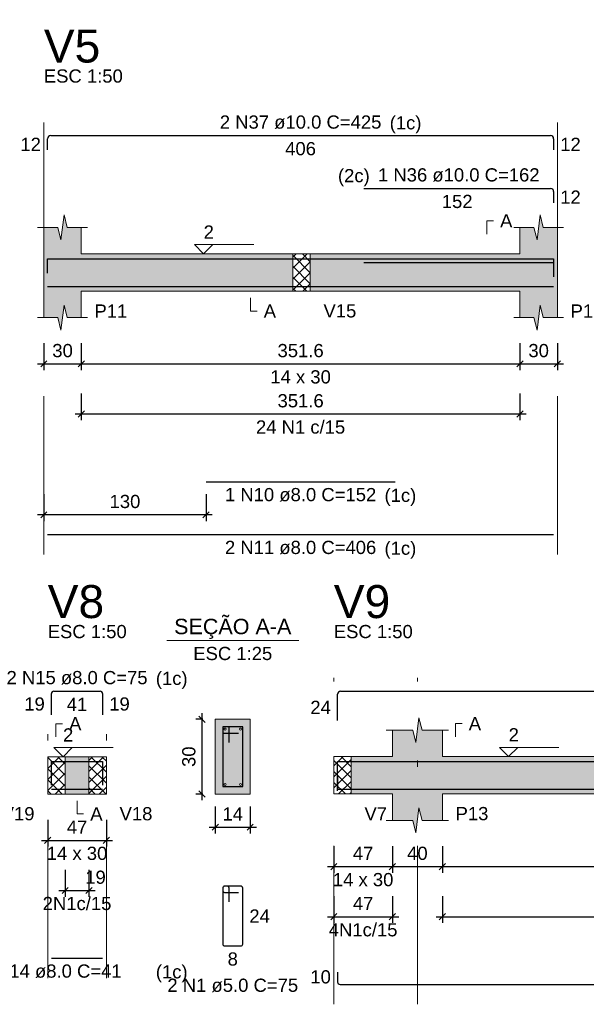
# Model space of a CAD drawing. Header units: millimetres. Extents: x 1852 to 2571, y -668 to -390.
# Tile 66 of 84: x 2421 to 2430, y -441 to -425. Entities that reach past the tile are written whole.
import ezdxf

# ---------------------------------------------------------------- set-up
doc = ezdxf.new("R2010")
doc.units = ezdxf.units.MM
doc.linetypes.add('DASHDOT', pattern=[25.4, 12.7, -6.35, 0, -6.35])
for name, color, linetype, lineweight in [('Descrição da armadura', 7, 'Continuous', 5), ('DT-Barras na forma', 1, 'Continuous', 30), ('DT-Barras no corte', 5, 'Continuous', 5), ('DT-Barras rebatidas', 1, 'Continuous', 30), ('DT-Cotas', 9, 'Continuous', 5), ('DT-Forma', 5, 'Continuous', 5), ('DT-Hachura forma vigas', 252, 'Continuous', 5), ('DT-Hachura intersecção vigas', 9, 'Continuous', 5), ('DT-Hachura seção vigas', 252, 'Continuous', 5), ('DT-Pontilhado', 9, 'DASHDOT', 5), ('DT-Textos', 7, 'Continuous', 5), ('DT-Título', 250, 'Continuous', 20), ('Textos armaduras', 7, 'Continuous', 5)]:
    doc.layers.add(name, color=color, linetype=linetype, lineweight=lineweight)
doc.styles.add('ARIAL', font='arial.ttf')
doc.styles.get("Standard").update_dxf_attribs({"font": 'arial.ttf'})
doc.dimstyles.new('UM_25.000000', dxfattribs={"dimtxt": 0.18, "dimasz": 0.1, "dimexe": 0.1, "dimexo": 0.2, "dimgap": 0, "dimtad": 1, "dimtih": 1, "dimtoh": 1, "dimdec": 1, "dimlfac": 25, "dimzin": 0, "dimdsep": 46, "dimtxsty": 'Standard', "dimcen": 0.09, "dimdle": 0.1, "dimadec": 1, "dimazin": 2, "dimtfac": 1, "dimtdec": 4, "dimtofl": 0, "dimtmove": 0, "dimatfit": 3, "dimfxl": 1, "dimtolj": 1, "dimarcsym": 0})
doc.dimstyles.new('UM_50.000000', dxfattribs={"dimtxt": 0.18, "dimasz": 0.1, "dimexe": 0.1, "dimexo": 0.2, "dimgap": 0, "dimtad": 1, "dimtih": 1, "dimtoh": 1, "dimdec": 1, "dimlfac": 50, "dimzin": 0, "dimdsep": 46, "dimtxsty": 'Standard', "dimcen": 0.09, "dimdle": 0.1, "dimadec": 1, "dimazin": 2, "dimtfac": 1, "dimtdec": 4, "dimtofl": 0, "dimtmove": 0, "dimatfit": 3, "dimfxl": 1, "dimtolj": 1, "dimarcsym": 0})
pattern_1 = [(45, (2369.06312, -483.47746), (-0.08838835, 0.08838835), []), (135, (2369.06312, -483.47746), (-0.08838835, -0.08838835), [])]

# ---------------------------------------------------------------- blocks, each defined once
blk = doc.blocks.new('_Oblique')
at = {"color": 0, "linetype": 'ByBlock', "lineweight": -2}
blk.add_line((-0.5, -0.5), (0.5, 0.5), dxfattribs=at)
blk = doc.blocks.new('*D211')
at = {"layer": 'DT-Cotas', "color": 0, "lineweight": -2, "transparency": 16777216}
for p, q in [((2421.24, -430.604), (2421.24, -431.034)), ((2421.84, -430.604), (2421.84, -431.034)), ((2421.14, -430.934), (2421.94, -430.934))]:
    blk.add_line(p, q, dxfattribs=at)
at = {"layer": 'DT-Cotas', "color": 0, "lineweight": -2, "transparency": 16777216, "xscale": 0.1, "yscale": 0.1, "zscale": 0.1, "rotation": 180}
blk.add_blockref('_Oblique', (2421.24, -430.934), dxfattribs=at)
at = {"layer": 'DT-Cotas', "color": 0, "lineweight": -2, "transparency": 16777216, "xscale": 0.1, "yscale": 0.1, "zscale": 0.1}
blk.add_blockref('_Oblique', (2421.84, -430.934), dxfattribs=at)
at = {"layer": 'DT-Cotas', "color": 7, "transparency": 16777216, "insert": (2421.54, -430.722), "char_height": 0.2118, "attachment_point": 5, "rotation": 0.0057, "style": 'ARIAL'}
blk.add_mtext('\\A1;30', dxfattribs=at)
blk = doc.blocks.new('*D212')
at = {"layer": 'DT-Cotas', "color": 0, "lineweight": -2, "transparency": 16777216}
for p, q in [((2421.84, -430.604), (2421.84, -431.034)), ((2428.872, -430.604), (2428.872, -431.034)), ((2421.74, -430.934), (2428.972, -430.934))]:
    blk.add_line(p, q, dxfattribs=at)
at = {"layer": 'DT-Cotas', "color": 0, "lineweight": -2, "transparency": 16777216, "xscale": 0.1, "yscale": 0.1, "zscale": 0.1, "rotation": 180}
blk.add_blockref('_Oblique', (2421.84, -430.934), dxfattribs=at)
at = {"layer": 'DT-Cotas', "color": 0, "lineweight": -2, "transparency": 16777216, "xscale": 0.1, "yscale": 0.1, "zscale": 0.1}
blk.add_blockref('_Oblique', (2428.872, -430.934), dxfattribs=at)
at = {"layer": 'DT-Cotas', "color": 7, "transparency": 16777216, "insert": (2425.356, -430.722), "char_height": 0.2118, "attachment_point": 5, "rotation": 0.0057, "style": 'ARIAL'}
blk.add_mtext('\\A1;351.6', dxfattribs=at)
blk = doc.blocks.new('*D213')
at = {"layer": 'DT-Cotas', "color": 0, "lineweight": -2, "transparency": 16777216}
for p, q in [((2428.872, -430.604), (2428.872, -431.034)), ((2429.472, -430.604), (2429.472, -431.034)), ((2428.772, -430.934), (2429.572, -430.934))]:
    blk.add_line(p, q, dxfattribs=at)
at = {"layer": 'DT-Cotas', "color": 0, "lineweight": -2, "transparency": 16777216, "xscale": 0.1, "yscale": 0.1, "zscale": 0.1, "rotation": 180}
blk.add_blockref('_Oblique', (2428.872, -430.934), dxfattribs=at)
at = {"layer": 'DT-Cotas', "color": 0, "lineweight": -2, "transparency": 16777216, "xscale": 0.1, "yscale": 0.1, "zscale": 0.1}
blk.add_blockref('_Oblique', (2429.472, -430.934), dxfattribs=at)
at = {"layer": 'DT-Cotas', "color": 7, "transparency": 16777216, "insert": (2429.172, -430.722), "char_height": 0.2118, "attachment_point": 5, "rotation": 0.0057, "style": 'ARIAL'}
blk.add_mtext('\\A1;30', dxfattribs=at)
blk = doc.blocks.new('*D214')
at = {"layer": 'DT-Cotas', "color": 0, "lineweight": -2, "transparency": 16777216}
for p, q in [((2421.84, -431.409), (2421.84, -431.838)), ((2428.872, -431.409), (2428.872, -431.838)), ((2421.74, -431.738), (2428.972, -431.738))]:
    blk.add_line(p, q, dxfattribs=at)
at = {"layer": 'DT-Cotas', "color": 0, "lineweight": -2, "transparency": 16777216, "xscale": 0.1, "yscale": 0.1, "zscale": 0.1, "rotation": 180}
blk.add_blockref('_Oblique', (2421.84, -431.738), dxfattribs=at)
at = {"layer": 'DT-Cotas', "color": 0, "lineweight": -2, "transparency": 16777216, "xscale": 0.1, "yscale": 0.1, "zscale": 0.1}
blk.add_blockref('_Oblique', (2428.872, -431.738), dxfattribs=at)
at = {"layer": 'DT-Cotas', "color": 7, "transparency": 16777216, "insert": (2425.356, -431.527), "char_height": 0.2118, "attachment_point": 5, "rotation": 0.0057, "style": 'ARIAL'}
blk.add_mtext('\\A1;351.6', dxfattribs=at)
blk = doc.blocks.new('*D215')
at = {"layer": 'DT-Cotas', "color": 0, "lineweight": -2, "transparency": 16777216}
for p, q in [((2421.24, -433.025), (2421.24, -433.455)), ((2423.84, -433.025), (2423.84, -433.455)), ((2423.94, -433.355), (2421.14, -433.355))]:
    blk.add_line(p, q, dxfattribs=at)
at = {"layer": 'DT-Cotas', "color": 0, "lineweight": -2, "transparency": 16777216, "xscale": 0.1, "yscale": 0.1, "zscale": 0.1, "rotation": 180}
blk.add_blockref('_Oblique', (2421.24, -433.355), dxfattribs=at)
at = {"layer": 'DT-Cotas', "color": 0, "lineweight": -2, "transparency": 16777216, "xscale": 0.1, "yscale": 0.1, "zscale": 0.1}
blk.add_blockref('_Oblique', (2423.84, -433.355), dxfattribs=at)
at = {"layer": 'DT-Cotas', "color": 7, "transparency": 16777216, "insert": (2422.54, -433.143), "char_height": 0.2118, "attachment_point": 5, "rotation": 0.0057, "style": 'ARIAL'}
blk.add_mtext('\\A1;130', dxfattribs=at)
blk = doc.blocks.new('*D112')
at = {"layer": 'DT-Cotas', "color": 0, "lineweight": -2, "transparency": 16777216}
for p, q in [((2421.302, -438.248), (2421.302, -438.678)), ((2422.242, -438.248), (2422.242, -438.678)), ((2421.202, -438.578), (2422.342, -438.578))]:
    blk.add_line(p, q, dxfattribs=at)
at = {"layer": 'DT-Cotas', "color": 0, "lineweight": -2, "transparency": 16777216, "xscale": 0.1, "yscale": 0.1, "zscale": 0.1, "rotation": 180}
blk.add_blockref('_Oblique', (2421.302, -438.578), dxfattribs=at)
at = {"layer": 'DT-Cotas', "color": 0, "lineweight": -2, "transparency": 16777216, "xscale": 0.1, "yscale": 0.1, "zscale": 0.1}
blk.add_blockref('_Oblique', (2422.242, -438.578), dxfattribs=at)
at = {"layer": 'DT-Cotas', "color": 7, "transparency": 16777216, "insert": (2421.772, -438.366), "char_height": 0.2118, "attachment_point": 5, "rotation": 0.0057, "style": 'ARIAL'}
blk.add_mtext('\\A1;47', dxfattribs=at)
blk = doc.blocks.new('*D113')
at = {"layer": 'DT-Cotas', "color": 0, "lineweight": -2, "transparency": 16777216}
for p, q in [((2421.582, -439.053), (2421.582, -439.482)), ((2421.962, -439.053), (2421.962, -439.482)), ((2421.482, -439.382), (2422.062, -439.382))]:
    blk.add_line(p, q, dxfattribs=at)
at = {"layer": 'DT-Cotas', "color": 0, "lineweight": -2, "transparency": 16777216, "xscale": 0.1, "yscale": 0.1, "zscale": 0.1, "rotation": 180}
blk.add_blockref('_Oblique', (2421.582, -439.382), dxfattribs=at)
at = {"layer": 'DT-Cotas', "color": 0, "lineweight": -2, "transparency": 16777216, "xscale": 0.1, "yscale": 0.1, "zscale": 0.1}
blk.add_blockref('_Oblique', (2421.962, -439.382), dxfattribs=at)
at = {"layer": 'DT-Cotas', "color": 7, "transparency": 16777216, "insert": (2422.068, -439.171), "char_height": 0.2118, "attachment_point": 5, "rotation": 0.0057, "style": 'ARIAL'}
blk.add_mtext('\\A1;19', dxfattribs=at)
blk = doc.blocks.new('*D120')
at = {"layer": 'DT-Cotas', "color": 0, "lineweight": -2, "transparency": 16777216}
for p, q in [((2423.777, -437.936), (2423.777, -436.536)), ((2423.788, -436.636), (2423.677, -436.636)), ((2423.788, -437.836), (2423.677, -437.836))]:
    blk.add_line(p, q, dxfattribs=at)
at = {"layer": 'DT-Cotas', "color": 0, "lineweight": -2, "transparency": 16777216, "xscale": 0.1, "yscale": 0.1, "zscale": 0.1}
for p, rotation in [((2423.777, -436.636), 90), ((2423.777, -437.836), 270)]:
    blk.add_blockref('_Oblique', p, dxfattribs=dict(at, rotation=rotation))
at = {"layer": 'DT-Cotas', "color": 7, "transparency": 16777216, "insert": (2423.565, -437.236), "char_height": 0.2118, "attachment_point": 5, "rotation": 90, "style": 'ARIAL'}
blk.add_mtext('\\A1;30', dxfattribs=at)
blk = doc.blocks.new('*D121')
at = {"layer": 'DT-Cotas', "color": 0, "lineweight": -2, "transparency": 16777216}
for p, q in [((2423.988, -438.036), (2423.988, -438.466)), ((2424.548, -438.036), (2424.548, -438.466)), ((2423.888, -438.366), (2424.648, -438.366))]:
    blk.add_line(p, q, dxfattribs=at)
at = {"layer": 'DT-Cotas', "color": 0, "lineweight": -2, "transparency": 16777216, "xscale": 0.1, "yscale": 0.1, "zscale": 0.1, "rotation": 180}
blk.add_blockref('_Oblique', (2423.988, -438.366), dxfattribs=at)
at = {"layer": 'DT-Cotas', "color": 0, "lineweight": -2, "transparency": 16777216, "xscale": 0.1, "yscale": 0.1, "zscale": 0.1}
blk.add_blockref('_Oblique', (2424.548, -438.366), dxfattribs=at)
at = {"layer": 'DT-Cotas', "color": 7, "transparency": 16777216, "insert": (2424.268, -438.154), "char_height": 0.2118, "attachment_point": 5, "rotation": 0.0057, "style": 'ARIAL'}
blk.add_mtext('\\A1;14', dxfattribs=at)
blk = doc.blocks.new('*D122')
at = {"layer": 'DT-Cotas', "color": 0, "lineweight": -2, "transparency": 16777216}
for p, q in [((2425.888, -438.67), (2425.888, -439.099)), ((2426.828, -438.67), (2426.828, -439.099)), ((2425.788, -438.999), (2426.928, -438.999))]:
    blk.add_line(p, q, dxfattribs=at)
at = {"layer": 'DT-Cotas', "color": 0, "lineweight": -2, "transparency": 16777216, "xscale": 0.1, "yscale": 0.1, "zscale": 0.1, "rotation": 180}
blk.add_blockref('_Oblique', (2425.888, -438.999), dxfattribs=at)
at = {"layer": 'DT-Cotas', "color": 0, "lineweight": -2, "transparency": 16777216, "xscale": 0.1, "yscale": 0.1, "zscale": 0.1}
blk.add_blockref('_Oblique', (2426.828, -438.999), dxfattribs=at)
at = {"layer": 'DT-Cotas', "color": 7, "transparency": 16777216, "insert": (2426.358, -438.787), "char_height": 0.2118, "attachment_point": 5, "rotation": 0.0057, "style": 'ARIAL'}
blk.add_mtext('\\A1;47', dxfattribs=at)
blk = doc.blocks.new('*D123')
at = {"layer": 'DT-Cotas', "color": 0, "lineweight": -2, "transparency": 16777216}
for p, q in [((2426.828, -438.67), (2426.828, -439.099)), ((2427.628, -438.67), (2427.628, -439.099)), ((2426.728, -438.999), (2427.728, -438.999))]:
    blk.add_line(p, q, dxfattribs=at)
at = {"layer": 'DT-Cotas', "color": 0, "lineweight": -2, "transparency": 16777216, "xscale": 0.1, "yscale": 0.1, "zscale": 0.1, "rotation": 180}
blk.add_blockref('_Oblique', (2426.828, -438.999), dxfattribs=at)
at = {"layer": 'DT-Cotas', "color": 0, "lineweight": -2, "transparency": 16777216, "xscale": 0.1, "yscale": 0.1, "zscale": 0.1}
blk.add_blockref('_Oblique', (2427.628, -438.999), dxfattribs=at)
at = {"layer": 'DT-Cotas', "color": 7, "transparency": 16777216, "insert": (2427.228, -438.787), "char_height": 0.2118, "attachment_point": 5, "rotation": 0.0057, "style": 'ARIAL'}
blk.add_mtext('\\A1;40', dxfattribs=at)
blk = doc.blocks.new('*D124')
at = {"layer": 'DT-Cotas', "color": 0, "lineweight": -2, "transparency": 16777216}
for p, q in [((2427.628, -438.67), (2427.628, -439.099)), ((2436.031, -438.67), (2436.031, -439.099)), ((2427.528, -438.999), (2436.131, -438.999))]:
    blk.add_line(p, q, dxfattribs=at)
at = {"layer": 'DT-Cotas', "color": 0, "lineweight": -2, "transparency": 16777216, "xscale": 0.1, "yscale": 0.1, "zscale": 0.1, "rotation": 180}
blk.add_blockref('_Oblique', (2427.628, -438.999), dxfattribs=at)
at = {"layer": 'DT-Cotas', "color": 0, "lineweight": -2, "transparency": 16777216, "xscale": 0.1, "yscale": 0.1, "zscale": 0.1}
blk.add_blockref('_Oblique', (2436.031, -438.999), dxfattribs=at)
at = {"layer": 'DT-Cotas', "color": 7, "transparency": 16777216, "insert": (2431.829, -438.787), "char_height": 0.2118, "attachment_point": 5, "rotation": 0.0057, "style": 'ARIAL'}
blk.add_mtext('\\A1;420.1', dxfattribs=at)
blk = doc.blocks.new('*D126')
at = {"layer": 'DT-Cotas', "color": 0, "lineweight": -2, "transparency": 16777216}
for p, q in [((2425.888, -439.474), (2425.888, -439.904)), ((2426.828, -439.474), (2426.828, -439.904)), ((2425.788, -439.804), (2426.928, -439.804))]:
    blk.add_line(p, q, dxfattribs=at)
at = {"layer": 'DT-Cotas', "color": 0, "lineweight": -2, "transparency": 16777216, "xscale": 0.1, "yscale": 0.1, "zscale": 0.1, "rotation": 180}
blk.add_blockref('_Oblique', (2425.888, -439.804), dxfattribs=at)
at = {"layer": 'DT-Cotas', "color": 0, "lineweight": -2, "transparency": 16777216, "xscale": 0.1, "yscale": 0.1, "zscale": 0.1}
blk.add_blockref('_Oblique', (2426.828, -439.804), dxfattribs=at)
at = {"layer": 'DT-Cotas', "color": 7, "transparency": 16777216, "insert": (2426.358, -439.592), "char_height": 0.2118, "attachment_point": 5, "rotation": 0.0057, "style": 'ARIAL'}
blk.add_mtext('\\A1;47', dxfattribs=at)
blk = doc.blocks.new('*D127')
at = {"layer": 'DT-Cotas', "color": 0, "lineweight": -2, "transparency": 16777216}
for p, q in [((2427.628, -439.474), (2427.628, -439.904)), ((2436.031, -439.474), (2436.031, -439.904)), ((2427.528, -439.804), (2436.131, -439.804))]:
    blk.add_line(p, q, dxfattribs=at)
at = {"layer": 'DT-Cotas', "color": 0, "lineweight": -2, "transparency": 16777216, "xscale": 0.1, "yscale": 0.1, "zscale": 0.1, "rotation": 180}
blk.add_blockref('_Oblique', (2427.628, -439.804), dxfattribs=at)
at = {"layer": 'DT-Cotas', "color": 0, "lineweight": -2, "transparency": 16777216, "xscale": 0.1, "yscale": 0.1, "zscale": 0.1}
blk.add_blockref('_Oblique', (2436.031, -439.804), dxfattribs=at)
at = {"layer": 'DT-Cotas', "color": 7, "transparency": 16777216, "insert": (2431.829, -439.592), "char_height": 0.2118, "attachment_point": 5, "rotation": 0.0057, "style": 'ARIAL'}
blk.add_mtext('\\A1;420.1', dxfattribs=at)

msp = doc.modelspace()

# ---------------------------------------------------------------- hatches: boundary and pattern name
at = {"layer": 'DT-Hachura forma vigas', "linetype": 'Continuous'}
for points in [[(2421.8397, -429.7687), (2425.2307, -429.7687), (2425.2307, -429.1687), (2421.8397, -429.1687), (2421.8397, -428.7451), (2421.6147, -428.7451), (2421.5647, -428.5451), (2421.5147, -428.9451), (2421.4647, -428.7451), (2421.2397, -428.7451), (2421.2397, -429.1687), (2421.2397, -429.7687), (2421.2397, -430.1923), (2421.4647, -430.1923), (2421.5147, -430.3923), (2421.5647, -429.9923), (2421.6147, -430.1923), (2421.8397, -430.1923), (2421.8397, -429.7687)], [(2429.4717, -430.1923), (2429.4717, -429.7687), (2429.4717, -429.1687), (2429.4717, -428.7451), (2429.2467, -428.7451), (2429.1967, -428.5451), (2429.1467, -428.9451), (2429.0967, -428.7451), (2428.8717, -428.7451), (2428.8717, -429.1687), (2425.5107, -429.1687), (2425.5107, -429.7687), (2428.8717, -429.7687), (2428.8717, -430.1923), (2429.0967, -430.1923), (2429.1467, -430.3923), (2429.1967, -429.9923), (2429.2467, -430.1923), (2429.4717, -430.1923)], [(2436.6306, -438.2578), (2436.6306, -437.8342), (2436.6306, -437.2342), (2436.6306, -436.8106), (2436.4056, -436.8106), (2436.3556, -436.6106), (2436.3056, -437.0106), (2436.2556, -436.8106), (2436.0306, -436.8106), (2436.0306, -437.2342), (2427.6282, -437.2342), (2427.6282, -436.8106), (2427.3032, -436.8106), (2427.2532, -436.6106), (2427.2032, -437.0106), (2427.1532, -436.8106), (2426.8282, -436.8106), (2426.8282, -437.2342), (2426.1678, -437.2342), (2426.1678, -437.8342), (2426.8282, -437.8342), (2426.8282, -438.2578), (2427.1532, -438.2578), (2427.2032, -438.4578), (2427.2532, -438.0578), (2427.3032, -438.2578), (2427.6282, -438.2578), (2427.6282, -437.8342), (2436.0306, -437.8342), (2436.0306, -438.2578), (2436.2556, -438.2578), (2436.3056, -438.4578), (2436.3556, -438.0578), (2436.4056, -438.2578), (2436.6306, -438.2578)], [(2421.5819, -437.8362), (2421.9621, -437.8362), (2421.9621, -437.2362), (2421.5819, -437.2362), (2421.5819, -437.8362)]]:
    msp.add_hatch(color=256, dxfattribs=at).paths.add_polyline_path(points)
at = {"layer": 'DT-Hachura intersecção vigas', "linetype": 'Continuous'}
h = msp.add_hatch(dxfattribs=at)
h.set_pattern_fill('ANSI37', color=256, style=0)
h.set_pattern_definition([(45, (2369.73792, -483.47746), (-0.08838835, 0.08838835), []), (135, (2369.73792, -483.47746), (-0.08838835, -0.08838835), [])])
h.paths.add_polyline_path([(2425.2307, -429.7687), (2425.5107, -429.7687), (2425.5107, -429.1687), (2425.2307, -429.1687), (2425.2307, -429.7687)])
h = msp.add_hatch(dxfattribs=at)
h.set_pattern_fill('ANSI37', color=256, style=0)
h.set_pattern_definition(pattern_1)
h.paths.add_polyline_path([(2421.3019, -437.8362), (2421.5819, -437.8362), (2421.5819, -437.2362), (2421.3019, -437.2362), (2421.3019, -437.8362)])
h = msp.add_hatch(dxfattribs=at)
h.set_pattern_fill('ANSI37', color=256, style=0)
h.set_pattern_definition(pattern_1)
h.paths.add_polyline_path([(2421.9621, -437.8362), (2422.2421, -437.8362), (2422.2421, -437.2362), (2421.9621, -437.2362), (2421.9621, -437.8362)])
h = msp.add_hatch(dxfattribs=at)
h.set_pattern_fill('ANSI37', color=256, style=0)
h.set_pattern_definition([(45, (2367.5947, -483.47746), (-0.08838835, 0.08838835), []), (135, (2367.5947, -483.47746), (-0.08838835, -0.08838835), [])])
h.paths.add_polyline_path([(2425.8878, -437.8342), (2426.1678, -437.8342), (2426.1678, -437.2342), (2425.8878, -437.2342), (2425.8878, -437.8342)])
at = {"layer": 'DT-Hachura seção vigas', "linetype": 'Continuous'}
msp.add_hatch(color=256, dxfattribs=at).paths.add_polyline_path([(2423.9884, -437.8362), (2423.9884, -437.8362), (2424.5484, -437.8362), (2424.5484, -436.6362), (2423.9884, -436.6362), (2423.9884, -437.8362)])

# ---------------------------------------------------------------- linework, layer by layer
at = {"layer": 'DT-Barras na forma'}
for p, q in [((2424.2084, -436.7562), (2424.1084, -436.7562)), ((2424.1084, -436.7562), (2424.1084, -437.7162)), ((2424.4284, -436.7562), (2424.1084, -436.7562)), ((2424.1084, -436.7562), (2424.1084, -436.8562)), ((2424.2084, -437.0062), (2424.2084, -436.7562)), ((2424.4284, -437.7162), (2424.4284, -436.7562)), ((2424.1084, -436.8562), (2424.3584, -436.8562)), ((2424.1084, -437.7162), (2424.4284, -437.7162))]:
    msp.add_line(p, q, dxfattribs=at)
for points in [[(2421.2997, -429.4787), (2421.2997, -429.2487), (2429.4117, -429.2487), (2429.4117, -429.4787)], [(2426.3717, -429.3087), (2429.4117, -429.3087), (2429.4117, -429.5387)], [(2421.2997, -429.6907), (2429.4117, -429.6907)], [(2423.8397, -429.6907), (2426.8717, -429.6907)], [(2421.3619, -437.6919), (2421.3619, -437.3142), (2422.1821, -437.3142), (2422.1821, -437.6919)], [(2425.9478, -437.7842), (2425.9478, -437.3142), (2436.5706, -437.3142), (2436.5706, -437.5442)], [(2425.9478, -437.5562), (2425.9478, -437.7562), (2436.5706, -437.7562)], [(2421.3619, -437.7582), (2422.1821, -437.7582)]]:
    msp.add_lwpolyline(points, dxfattribs=at)
at = {"layer": 'DT-Barras no corte'}
for centre in [(2424.1444, -436.7922), (2424.3924, -436.7922), (2424.1444, -437.6802), (2424.3924, -437.6802)]:
    msp.add_circle(centre, 0.016, dxfattribs=at)
at = {"layer": 'DT-Barras rebatidas'}
for p, q in [((2421.3497, -427.2719), (2429.3617, -427.2719)), ((2421.2997, -427.5019), (2421.2997, -427.3219)), ((2429.4117, -427.3219), (2429.4117, -427.5019)), ((2426.3717, -428.1191), (2429.3617, -428.1191)), ((2429.4117, -428.1691), (2429.4117, -428.3491)), ((2423.8397, -432.8253), (2426.8717, -432.8253)), ((2421.2997, -433.6725), (2429.4117, -433.6725)), ((2421.3619, -436.5623), (2421.3619, -436.2246)), ((2421.4019, -436.1846), (2422.1421, -436.1846)), ((2422.1821, -436.2246), (2422.1821, -436.5623)), ((2425.9478, -436.6546), (2425.9478, -436.2346)), ((2425.9978, -436.1846), (2436.5206, -436.1846)), ((2424.1084, -439.3429), (2424.1084, -440.2429)), ((2424.1084, -439.3429), (2424.1084, -439.3829)), ((2424.1784, -439.3129), (2424.1384, -439.3129)), ((2424.3984, -439.3129), (2424.1384, -439.3129)), ((2424.1384, -439.4129), (2424.3584, -439.4129)), ((2424.2084, -439.5629), (2424.2084, -439.3429)), ((2424.4284, -440.2429), (2424.4284, -439.3429)), ((2424.1384, -440.2729), (2424.3984, -440.2729)), ((2421.3619, -440.4692), (2422.1821, -440.4692)), ((2425.9478, -440.6908), (2425.9478, -440.8508)), ((2425.9878, -440.8908), (2436.5706, -440.8908))]:
    msp.add_line(p, q, dxfattribs=at)
for centre, radius, start, end in [((2421.3497, -427.3219), 0.05, 90, 180), ((2429.3617, -427.3219), 0.05, 0, 90), ((2429.3617, -428.1691), 0.05, 0, 90), ((2421.4019, -436.2246), 0.04, 90, 180), ((2422.1421, -436.2246), 0.04, 0, 90), ((2425.9978, -436.2346), 0.05, 90, 180), ((2424.1384, -439.3429), 0.03, 90, 180), ((2424.1384, -439.3429), 0.03, 90, 180), ((2424.1384, -439.3829), 0.03, 180, 270), ((2424.1784, -439.3429), 0.03, 0, 90), ((2424.3984, -439.3429), 0.03, 0, 90), ((2424.1384, -440.2429), 0.03, 180, 270), ((2424.3984, -440.2429), 0.03, 270, 0), ((2425.9878, -440.8508), 0.04, 180, 270)]:
    msp.add_arc(centre, radius, start, end, dxfattribs=at)
at = {"layer": 'DT-Forma'}
for p, q in [((2421.5147, -428.9451), (2421.5647, -428.5451)), ((2421.5647, -428.5451), (2421.6147, -428.7451)), ((2429.1467, -428.9451), (2429.1967, -428.5451)), ((2429.1967, -428.5451), (2429.2467, -428.7451)), ((2421.1397, -428.7451), (2421.4647, -428.7451)), ((2421.2397, -429.1687), (2421.2397, -428.7451)), ((2421.4647, -428.7451), (2421.5147, -428.9451)), ((2421.6147, -428.7451), (2421.9397, -428.7451)), ((2421.8397, -428.7451), (2421.8397, -429.1687)), ((2428.7717, -428.7451), (2429.0967, -428.7451)), ((2428.8717, -429.1687), (2428.8717, -428.7451)), ((2429.0967, -428.7451), (2429.1467, -428.9451)), ((2429.2467, -428.7451), (2429.5717, -428.7451)), ((2429.4717, -428.7451), (2429.4717, -429.1687)), ((2421.8397, -429.1687), (2425.2307, -429.1687)), ((2425.2307, -429.1687), (2425.5107, -429.1687)), ((2425.5107, -429.1687), (2428.8717, -429.1687)), ((2421.2397, -429.7687), (2421.2397, -430.1923)), ((2421.8397, -430.1923), (2421.8397, -429.7687)), ((2421.8397, -429.7687), (2425.2307, -429.7687)), ((2425.2307, -429.7687), (2425.5107, -429.7687)), ((2425.5107, -429.7687), (2428.8717, -429.7687)), ((2428.8717, -429.7687), (2428.8717, -430.1923)), ((2429.4717, -430.1923), (2429.4717, -429.7687)), ((2421.5147, -430.3923), (2421.5647, -429.9923)), ((2421.5647, -429.9923), (2421.6147, -430.1923)), ((2429.1467, -430.3923), (2429.1967, -429.9923)), ((2429.1967, -429.9923), (2429.2467, -430.1923)), ((2421.1397, -430.1923), (2421.4647, -430.1923)), ((2421.4647, -430.1923), (2421.5147, -430.3923)), ((2421.6147, -430.1923), (2421.9397, -430.1923)), ((2428.7717, -430.1923), (2429.0967, -430.1923)), ((2429.0967, -430.1923), (2429.1467, -430.3923)), ((2429.2467, -430.1923), (2429.5717, -430.1923)), ((2427.2032, -437.0106), (2427.2532, -436.6106)), ((2427.2532, -436.6106), (2427.3032, -436.8106)), ((2424.5484, -436.6362), (2423.9884, -436.6362)), ((2423.9884, -436.6362), (2423.9884, -436.6362)), ((2423.9884, -436.6362), (2423.9884, -437.8362)), ((2424.5484, -437.8362), (2424.5484, -436.6362)), ((2424.5484, -436.6362), (2424.5484, -436.6362)), ((2426.7282, -436.8106), (2427.1532, -436.8106)), ((2426.8282, -437.2342), (2426.8282, -436.8106)), ((2427.1532, -436.8106), (2427.2032, -437.0106)), ((2427.3032, -436.8106), (2427.7282, -436.8106)), ((2427.6282, -436.8106), (2427.6282, -437.2342)), ((2421.3019, -437.2362), (2421.5819, -437.2362)), ((2421.5819, -437.2362), (2421.9621, -437.2362)), ((2421.9621, -437.2362), (2422.2421, -437.2362)), ((2425.8878, -437.2342), (2426.1678, -437.2342)), ((2426.1678, -437.2342), (2426.8282, -437.2342)), ((2427.6282, -437.2342), (2436.0306, -437.2342)), ((2421.3019, -437.8362), (2421.5819, -437.8362)), ((2421.5819, -437.8362), (2421.9621, -437.8362)), ((2421.9621, -437.8362), (2422.2421, -437.8362)), ((2423.9884, -437.8362), (2424.5484, -437.8362)), ((2423.9884, -437.8362), (2423.9884, -437.8362)), ((2424.5484, -437.8362), (2424.5484, -437.8362)), ((2425.8878, -437.8342), (2426.1678, -437.8342)), ((2426.1678, -437.8342), (2426.8282, -437.8342)), ((2426.8282, -437.8342), (2426.8282, -438.2578)), ((2427.6282, -438.2578), (2427.6282, -437.8342)), ((2427.6282, -437.8342), (2436.0306, -437.8342)), ((2427.2032, -438.4578), (2427.2532, -438.0578)), ((2427.2532, -438.0578), (2427.3032, -438.2578)), ((2426.7282, -438.2578), (2427.1532, -438.2578)), ((2427.1532, -438.2578), (2427.2032, -438.4578)), ((2427.3032, -438.2578), (2427.7282, -438.2578))]:
    msp.add_line(p, q, dxfattribs=at)
at = {"layer": 'DT-Forma', "linetype": 'Continuous'}
for p, q in [((2421.2397, -429.7687), (2421.2397, -429.1687)), ((2429.4717, -429.1687), (2429.4717, -429.7687)), ((2421.3019, -437.8362), (2421.3019, -437.2362)), ((2422.2421, -437.2362), (2422.2421, -437.8362)), ((2425.8878, -437.8342), (2425.8878, -437.2342))]:
    msp.add_line(p, q, dxfattribs=at)
at = {"layer": 'DT-Pontilhado', "ltscale": 0.2}
for p, q in [((2421.2397, -433.9902), (2421.2397, -427.0601)), ((2429.4717, -433.9902), (2429.4717, -427.0601)), ((2425.2307, -429.1687), (2425.2307, -429.7687)), ((2425.5107, -429.1687), (2425.5107, -429.7687)), ((2421.3019, -440.7869), (2421.3019, -435.9728)), ((2422.2421, -440.7869), (2422.2421, -435.9728)), ((2425.8878, -441.2085), (2425.8878, -435.9728)), ((2427.2282, -441.2085), (2427.2282, -435.9728)), ((2421.5819, -437.2362), (2421.5819, -437.8362)), ((2421.9621, -437.2362), (2421.9621, -437.8362)), ((2426.1678, -437.2342), (2426.1678, -437.8342))]:
    msp.add_line(p, q, dxfattribs=at)
at = {"layer": 'DT-Textos'}
msp.add_line((2423.2094, -435.3713), (2425.3274, -435.3713), dxfattribs=at)
for points in [[(2428.3422, -428.851), (2428.3422, -428.6392), (2428.4481, -428.6392)], [(2423.9493, -429.0204), (2423.801, -429.1687), (2423.6527, -429.0204), (2424.6058, -429.0204)], [(2424.5525, -429.8746), (2424.5525, -430.0864), (2424.6584, -430.0864)], [(2421.4326, -436.9185), (2421.4326, -436.7067), (2421.5385, -436.7067)], [(2427.84, -436.9165), (2427.84, -436.7047), (2427.9459, -436.7047)], [(2421.696, -437.0879), (2421.5477, -437.2362), (2421.3995, -437.0879), (2422.3526, -437.0879)], [(2428.8386, -437.0859), (2428.6904, -437.2342), (2428.5421, -437.0859), (2429.4952, -437.0859)], [(2421.772, -437.9421), (2421.772, -438.1539), (2421.8779, -438.1539)]]:
    msp.add_lwpolyline(points, dxfattribs=at)

# ---------------------------------------------------------------- texts
at = {"layer": 'Descrição da armadura', "linetype": 'Continuous', "char_height": 0.2118, "attachment_point": 8, "line_spacing_factor": 0.798, "style": 'ARIAL'}
for s, insert, width in [('2 N37 ø10.0 C=425', (2425.3557, -427.166), 5.194653), ('1 N36 ø10.0 C=162', (2427.8917, -428.0132), 5.194653), ('24 N1 c/15', (2425.3557, -432.0561), 2.869342), ('1 N10 ø8.0 C=152', (2425.3557, -433.143), 4.8647), ('2 N11 ø8.0 C=406', (2425.3557, -433.9902), 4.8647), ('2 N15 ø8.0 C=75', (2421.772, -436.0787), 4.534748), ('2N1c/15', (2421.772, -439.7), 2.209726), ('4N1c/15', (2426.358, -440.1216), 2.209726), ('2 N14 ø8.0 C=41', (2421.3564, -440.7869), 4.534748), ('2 N1 ø5.0 C=75', (2424.2684, -441.0142), 4.204795)]:
    msp.add_mtext(s, dxfattribs=dict(at, insert=insert, width=width))
at = {"layer": 'DT-Textos', "line_spacing_factor": 0.798, "style": 'ARIAL'}
for s, insert, char_height, width, attachment_point in [('ESC 1:50', (2421.2397, -426.4247), 0.2118, 2.577929, 7), ('(1c)', (2426.7839, -427.2355), 0.2118, 1.03723, 7), ('(2c)', (2426.4639, -428.0835), 0.2118, 1.03723, 9), ('A', (2428.554, -428.7451), 0.2118, 0.401717, 7), ('2', (2423.801, -428.9251), 0.2118, 0.33496, 7), ('P11', (2422.0515, -430.1923), 0.2118, 1.071637, 7), ('A', (2424.7643, -430.1923), 0.2118, 0.401717, 7), ('V15', (2425.7225, -430.1923), 0.2118, 1.071637, 7), ('P12', (2429.6835, -430.1923), 0.2118, 1.071637, 7), ('14 x 30', (2425.3557, -431.2513), 0.2118, 1.975648, 8), ('(1c)', (2426.7009, -433.2125), 0.2118, 1.03723, 7), ('(1c)', (2426.7009, -434.0605), 0.2118, 1.03723, 7), ('SEÇÃO A-A', (2424.2681, -435.3465), 0.2471, 4.09988, 8), ('ESC 1:50', (2421.3019, -435.3374), 0.2118, 2.577929, 7), ('ESC 1:50', (2425.8878, -435.3374), 0.2118, 2.577929, 7), ('ESC 1:25', (2424.2684, -435.689), 0.2118, 2.577929, 8), ('(1c)', (2423.0351, -436.1485), 0.2118, 1.03723, 7), ('A', (2421.6444, -436.8126), 0.2118, 0.401717, 7), ('A', (2428.0518, -436.8106), 0.2118, 0.401717, 7), ('2', (2421.5477, -436.9926), 0.2118, 0.33496, 7), ('2', (2428.6904, -436.9906), 0.2118, 0.33496, 7), ('V19', (2421.0901, -438.2598), 0.2118, 1.071637, 9), ('A', (2421.9838, -438.2598), 0.2118, 0.401717, 7), ('V18', (2422.4539, -438.2598), 0.2118, 1.071637, 7), ('V7', (2426.3796, -438.2578), 0.2118, 0.736677, 7), ('P13', (2427.84, -438.2578), 0.2118, 1.071637, 7), ('14 x 30', (2421.772, -438.8952), 0.2118, 1.975648, 8), ('14 x 30', (2426.358, -439.3168), 0.2118, 1.975648, 8), ('(1c)', (2423.0351, -440.8565), 0.2118, 1.03723, 7)]:
    msp.add_mtext(s, dxfattribs=dict(at, insert=insert, char_height=char_height, width=width, attachment_point=attachment_point))
at = {"layer": 'DT-Título', "char_height": 0.5295, "width": 1.841693, "attachment_point": 7, "line_spacing_factor": 0.798, "style": 'ARIAL'}
for s, insert in [('V5', (2421.2397, -426.107)), ('V8', (2421.3019, -435.0197)), ('V9', (2425.8878, -435.0197))]:
    msp.add_mtext(s, dxfattribs=dict(at, insert=insert))
at = {"layer": 'Textos armaduras', "linetype": 'Continuous', "char_height": 0.2118, "attachment_point": 7, "line_spacing_factor": 0.798, "style": 'ARIAL'}
for s, insert, width in [('12', (2420.8638, -427.5178), 0.659905), ('12', (2429.5176, -427.5178), 0.659905), ('406', (2425.1082, -427.5896), 0.989858), ('12', (2429.5176, -428.365), 0.659905), ('152', (2427.6192, -428.4368), 0.989858), ('19', (2420.9261, -436.4993), 0.659905), ('41', (2421.607, -436.5023), 0.659905), ('19', (2422.288, -436.4993), 0.659905), ('24', (2425.512, -436.5505), 0.659905), ('24', (2424.5343, -439.8988), 0.659905), ('8', (2424.1859, -440.5906), 0.329953), ('10', (2425.512, -440.8767), 0.659905)]:
    msp.add_mtext(s, dxfattribs=dict(at, insert=insert, width=width))

# ---------------------------------------------------------------- dimensions: what is measured, and where the dimension line sits
at = {"layer": 'DT-Cotas'}
for base, p1, p2, dimstyle, override, picture, middle in [((2421.8397, -430.9336), (2421.2397, -430.4041), (2421.8397, -430.4041), 'UM_50.000000', {"dimtxt": 0.2118, "dimasz": 0.1, "dimexe": 0.1, "dimexo": 0.2, "dimtad": 1, "dimtih": 0, "dimtoh": 0, "dimdec": 1, "dimlfac": 50, "dimzin": 8, "dimtxsty": 'ARIAL', "dimblk": 'Oblique', "dimblk1": 'Oblique', "dimblk2": 'Oblique', "dimsah": 1, "dimdle": 0.1, "dimse1": 0, "dimse2": 0, "dimclrt": 7, "dimadec": 1, "dimazin": 3, "dimtmove": 2, "dimldrblk": 'Oblique'}, '*D211', (2421.5397, -430.7218)), ((2428.8717, -430.9336), (2421.8397, -430.4041), (2428.8717, -430.4041), 'UM_50.000000', {"dimtxt": 0.2118, "dimasz": 0.1, "dimexe": 0.1, "dimexo": 0.2, "dimtad": 1, "dimtih": 0, "dimtoh": 0, "dimdec": 1, "dimlfac": 50, "dimzin": 8, "dimtxsty": 'ARIAL', "dimblk": 'Oblique', "dimblk1": 'Oblique', "dimblk2": 'Oblique', "dimsah": 1, "dimdle": 0.1, "dimse1": 0, "dimse2": 0, "dimclrt": 7, "dimadec": 1, "dimazin": 3, "dimtmove": 2, "dimldrblk": 'Oblique'}, '*D212', (2425.3557, -430.7218)), ((2429.4717, -430.9336), (2428.8717, -430.4041), (2429.4717, -430.4041), 'UM_50.000000', {"dimtxt": 0.2118, "dimasz": 0.1, "dimexe": 0.1, "dimexo": 0.2, "dimtad": 1, "dimtih": 0, "dimtoh": 0, "dimdec": 1, "dimlfac": 50, "dimzin": 8, "dimtxsty": 'ARIAL', "dimblk": 'Oblique', "dimblk1": 'Oblique', "dimblk2": 'Oblique', "dimsah": 1, "dimdle": 0.1, "dimse1": 0, "dimse2": 0, "dimclrt": 7, "dimadec": 1, "dimazin": 3, "dimtmove": 2, "dimldrblk": 'Oblique'}, '*D213', (2429.1717, -430.7218)), ((2428.8717, -431.7384), (2421.8397, -431.2089), (2428.8717, -431.2089), 'UM_50.000000', {"dimtxt": 0.2118, "dimasz": 0.1, "dimexe": 0.1, "dimexo": 0.2, "dimtad": 1, "dimtih": 0, "dimtoh": 0, "dimdec": 1, "dimlfac": 50, "dimzin": 8, "dimtxsty": 'ARIAL', "dimblk": 'Oblique', "dimblk1": 'Oblique', "dimblk2": 'Oblique', "dimsah": 1, "dimdle": 0.1, "dimse1": 0, "dimse2": 0, "dimclrt": 7, "dimadec": 1, "dimazin": 3, "dimtmove": 2, "dimldrblk": 'Oblique'}, '*D214', (2425.3557, -431.5266)), ((2421.2397, -433.3548), (2423.8397, -432.8253), (2421.2397, -432.8253), 'UM_50.000000', {"dimtxt": 0.2118, "dimasz": 0.1, "dimexe": 0.1, "dimexo": 0.2, "dimtad": 1, "dimtih": 0, "dimtoh": 0, "dimdec": 1, "dimlfac": 50, "dimzin": 8, "dimtxsty": 'ARIAL', "dimblk": 'Oblique', "dimblk1": 'Oblique', "dimblk2": 'Oblique', "dimsah": 1, "dimdle": 0.1, "dimse1": 0, "dimse2": 0, "dimclrt": 7, "dimadec": 1, "dimazin": 3, "dimtmove": 2, "dimldrblk": 'Oblique'}, '*D215', (2422.5397, -433.143)), ((2424.5484, -438.3657), (2423.9884, -437.8362), (2424.5484, -437.8362), 'UM_25.000000', {"dimtxt": 0.2118, "dimasz": 0.1, "dimexe": 0.1, "dimexo": 0.2, "dimtad": 1, "dimtih": 0, "dimtoh": 0, "dimdec": 1, "dimlfac": 25, "dimzin": 8, "dimtxsty": 'ARIAL', "dimblk": 'Oblique', "dimblk1": 'Oblique', "dimblk2": 'Oblique', "dimsah": 1, "dimdle": 0.1, "dimse1": 0, "dimse2": 0, "dimclrt": 7, "dimadec": 1, "dimazin": 3, "dimtmove": 2, "dimldrblk": 'Oblique'}, '*D121', (2424.2684, -438.1539)), ((2422.2421, -438.5775), (2421.3019, -438.048), (2422.2421, -438.048), 'UM_50.000000', {"dimtxt": 0.2118, "dimasz": 0.1, "dimexe": 0.1, "dimexo": 0.2, "dimtad": 1, "dimtih": 0, "dimtoh": 0, "dimdec": 1, "dimlfac": 50, "dimzin": 8, "dimtxsty": 'ARIAL', "dimblk": 'Oblique', "dimblk1": 'Oblique', "dimblk2": 'Oblique', "dimsah": 1, "dimdle": 0.1, "dimse1": 0, "dimse2": 0, "dimclrt": 7, "dimadec": 1, "dimazin": 3, "dimtmove": 2, "dimldrblk": 'Oblique'}, '*D112', (2421.772, -438.3657)), ((2426.8282, -438.9991), (2425.8878, -438.4696), (2426.8282, -438.4696), 'UM_50.000000', {"dimtxt": 0.2118, "dimasz": 0.1, "dimexe": 0.1, "dimexo": 0.2, "dimtad": 1, "dimtih": 0, "dimtoh": 0, "dimdec": 1, "dimlfac": 50, "dimzin": 8, "dimtxsty": 'ARIAL', "dimblk": 'Oblique', "dimblk1": 'Oblique', "dimblk2": 'Oblique', "dimsah": 1, "dimdle": 0.1, "dimse1": 0, "dimse2": 0, "dimclrt": 7, "dimadec": 1, "dimazin": 3, "dimtmove": 2, "dimldrblk": 'Oblique'}, '*D122', (2426.358, -438.7873)), ((2427.6282, -438.9991), (2426.8282, -438.4696), (2427.6282, -438.4696), 'UM_50.000000', {"dimtxt": 0.2118, "dimasz": 0.1, "dimexe": 0.1, "dimexo": 0.2, "dimtad": 1, "dimtih": 0, "dimtoh": 0, "dimdec": 1, "dimlfac": 50, "dimzin": 8, "dimtxsty": 'ARIAL', "dimblk": 'Oblique', "dimblk1": 'Oblique', "dimblk2": 'Oblique', "dimsah": 1, "dimdle": 0.1, "dimse1": 0, "dimse2": 0, "dimclrt": 7, "dimadec": 1, "dimazin": 3, "dimtmove": 2, "dimldrblk": 'Oblique'}, '*D123', (2427.2282, -438.7873)), ((2436.0306, -438.9991), (2427.6282, -438.4696), (2436.0306, -438.4696), 'UM_50.000000', {"dimtxt": 0.2118, "dimasz": 0.1, "dimexe": 0.1, "dimexo": 0.2, "dimtad": 1, "dimtih": 0, "dimtoh": 0, "dimdec": 1, "dimlfac": 50, "dimzin": 8, "dimtxsty": 'ARIAL', "dimblk": 'Oblique', "dimblk1": 'Oblique', "dimblk2": 'Oblique', "dimsah": 1, "dimdle": 0.1, "dimse1": 0, "dimse2": 0, "dimclrt": 7, "dimadec": 1, "dimazin": 3, "dimtmove": 2, "dimldrblk": 'Oblique'}, '*D124', (2431.8294, -438.7873)), ((2421.9621, -439.3823), (2421.5819, -438.8528), (2421.9621, -438.8528), 'UM_50.000000', {"dimtxt": 0.2118, "dimasz": 0.1, "dimexe": 0.1, "dimexo": 0.2, "dimtad": 1, "dimtih": 0, "dimtoh": 0, "dimdec": 1, "dimlfac": 50, "dimzin": 8, "dimtxsty": 'ARIAL', "dimblk": 'Oblique', "dimblk1": 'Oblique', "dimblk2": 'Oblique', "dimsah": 1, "dimdle": 0.1, "dimse1": 0, "dimse2": 0, "dimclrt": 7, "dimadec": 1, "dimazin": 3, "dimtmove": 2, "dimldrblk": 'Oblique'}, '*D113', (2422.068, -439.1705)), ((2426.8282, -439.8039), (2425.8878, -439.2744), (2426.8282, -439.2744), 'UM_50.000000', {"dimtxt": 0.2118, "dimasz": 0.1, "dimexe": 0.1, "dimexo": 0.2, "dimtad": 1, "dimtih": 0, "dimtoh": 0, "dimdec": 1, "dimlfac": 50, "dimzin": 8, "dimtxsty": 'ARIAL', "dimblk": 'Oblique', "dimblk1": 'Oblique', "dimblk2": 'Oblique', "dimsah": 1, "dimdle": 0.1, "dimse1": 0, "dimse2": 0, "dimclrt": 7, "dimadec": 1, "dimazin": 3, "dimtmove": 2, "dimldrblk": 'Oblique'}, '*D126', (2426.358, -439.5921)), ((2436.0306, -439.8039), (2427.6282, -439.2744), (2436.0306, -439.2744), 'UM_50.000000', {"dimtxt": 0.2118, "dimasz": 0.1, "dimexe": 0.1, "dimexo": 0.2, "dimtad": 1, "dimtih": 0, "dimtoh": 0, "dimdec": 1, "dimlfac": 50, "dimzin": 8, "dimtxsty": 'ARIAL', "dimblk": 'Oblique', "dimblk1": 'Oblique', "dimblk2": 'Oblique', "dimsah": 1, "dimdle": 0.1, "dimse1": 0, "dimse2": 0, "dimclrt": 7, "dimadec": 1, "dimazin": 3, "dimtmove": 2, "dimldrblk": 'Oblique'}, '*D127', (2431.8294, -439.5921))]:
    dim = msp.add_linear_dim(base=base, p1=p1, p2=p2, dimstyle=dimstyle, override=override, dxfattribs=at)
    dim.commit()
    dim.dimension.update_dxf_attribs({"geometry": picture, "text_midpoint": middle, "dimtype": 160, "text_rotation": 0.00573})
dim = msp.add_linear_dim(base=(2423.7766, -436.6362), p1=(2423.9884, -437.8362), p2=(2423.9884, -436.6362), angle=90, dimstyle='UM_25.000000', override={"dimtxt": 0.2118, "dimasz": 0.1, "dimexe": 0.1, "dimexo": 0.2, "dimtad": 1, "dimtih": 0, "dimtoh": 0, "dimdec": 1, "dimlfac": 25, "dimzin": 8, "dimtxsty": 'ARIAL', "dimblk": 'Oblique', "dimblk1": 'Oblique', "dimblk2": 'Oblique', "dimsah": 1, "dimdle": 0.1, "dimse1": 0, "dimse2": 0, "dimclrt": 7, "dimadec": 1, "dimazin": 3, "dimtmove": 2, "dimldrblk": 'Oblique'}, dxfattribs=at)
dim.commit()
dim.dimension.update_dxf_attribs({"geometry": '*D120', "text_midpoint": (2423.5648, -437.2362), "dimtype": 160, "text_rotation": 90})

doc.saveas('drawing.dxf')
